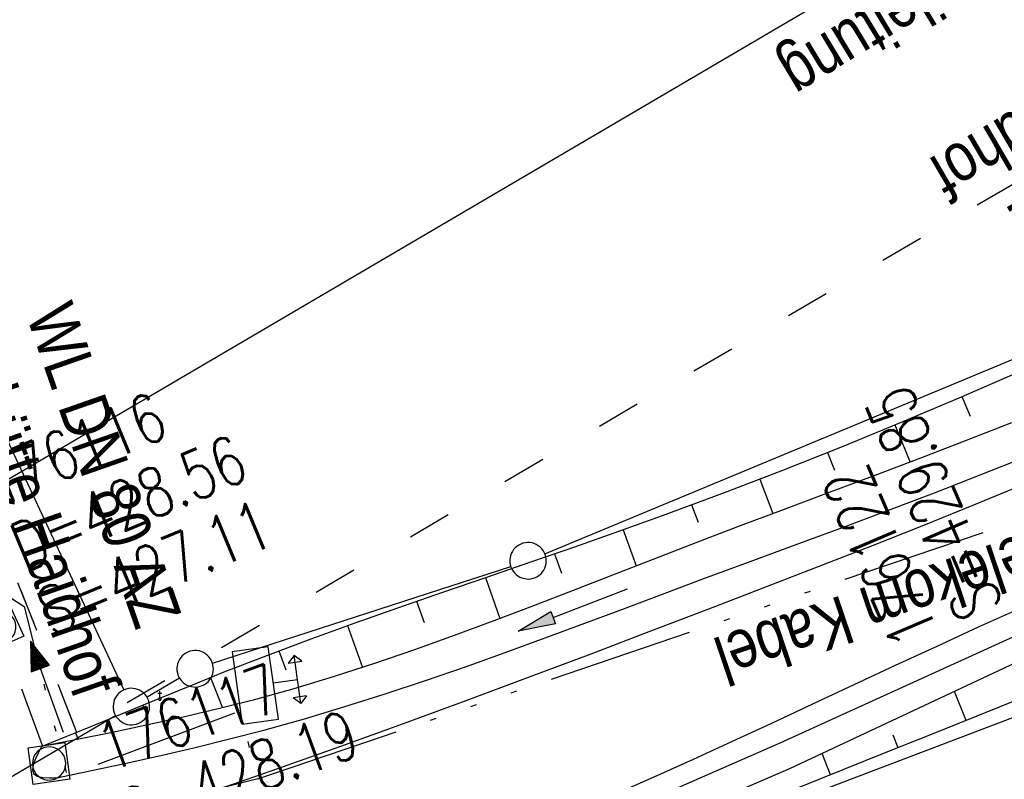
# Model space of a CAD drawing. Extents: x 508886 to 509272, y 449452 to 450225.
# Tile 35 of 46: x 509102 to 509142, y 450062 to 450093. Entities that reach past the tile are written whole.
import ezdxf
from ezdxf.enums import TextEntityAlignment as Align

# ---------------------------------------------------------------- set-up
doc = ezdxf.new("R2010")
doc.units = 0
doc.header["$LTSCALE"] = 10
doc.header["$MEASUREMENT"] = 0
for name, pattern in [('ACAD_ISO03W100', [30, 12, -18]), ('ACAD_ISO14W100', [25.5, 12, -3, 0.5, -3, 0.5, -3, 0.5, -3]), ('AUSGEZOGEN', [0]), ('LT00', [0]), ('STRICHLINIE2', [0.375, 0.25, -0.125])]:
    doc.linetypes.add(name, pattern=pattern)
doc.layers.get('0').update_dxf_attribs({"linetype": 'LT00'})
for name, color, linetype in [('--EK_FBR', 250, 'LT00'), ('--EK_Halt-Pfeil', 4, 'LT00'), ('--EK_Haltung', 7, 'STRICHLINIE2'), ('--EK_Schacht-Text', 5, 'LT00'), ('--EL_Halt-Pfeil', 4, 'LT00'), ('--EL_Haltung', 182, 'STRICHLINIE2'), ('DFK_GZPKT', 250, 'LT00'), ('DFK_KATASTER', 250, 'LT00'), ('DFK_TOPO-SYM', 252, 'LT00'), ('PFEIL', 140, 'AUSGEZOGEN'), ('STROM_FREILTG', 80, 'STROMFREILEITUNG'), ('STROM_TEXT', 80, 'Continuous'), ('TELEKOM', 210, 'ACAD_ISO14W100'), ('TELEKOM_TEXT', 210, 'Continuous'), ('V123_AFBR_BAB', 250, 'LT00'), ('V123_BOESCH', 250, 'LT00'), ('V123_BOSCHUNG', 250, 'LT00'), ('V123_GRABEN', 250, 'LT00'), ('V123_KA_MULD', 182, 'LT00'), ('V123_STROM', 80, 'LT00'), ('WASSERLTG', 130, 'ACAD_ISO03W100'), ('WASSERLTG_TEXT', 130, 'Continuous')]:
    doc.layers.add(name, color=color, linetype=linetype)
doc.styles.add('schachtbeschriftung', font='romans.shx', dxfattribs={"width": 0.75, "height": 2})
doc.styles.add('Strom', font='txt-alt.shx')
doc.styles.add('Versorgungsltg', font='ARIAL.TTF', dxfattribs={"width": 0.8, "height": 2})
doc.linetypes.add('STROMFREILEITUNG', pattern='A,12.7,-5.5,["xx",Strom,S=2.5,R=0,X=-2.6,Y=-0.85],-4.35', length=22.55)

# ---------------------------------------------------------------- blocks, each defined once
blk = doc.blocks.new('SYMB7010')
at = {"color": 0, "linetype": 'ByBlock'}
for points in [[(-0.031408, 0.499213), (-0.093728, 0.49134), (-0.15457, 0.475719), (-0.212975, 0.452595), (-0.268021, 0.422333), (-0.31884, 0.385411), (-0.36463, 0.342411), (-0.40467, 0.29401), (-0.438329, 0.240973), (-0.465074, 0.184136), (-0.484486, 0.124395), (-0.496256, 0.062692), (-0.5002, 0)], [(0.5002, 0), (0.496256, 0.062692), (0.484485, 0.124395), (0.465074, 0.184136), (0.438329, 0.240973), (0.40467, 0.29401), (0.36463, 0.342411), (0.31884, 0.385411), (0.268021, 0.422333), (0.212975, 0.452595), (0.15457, 0.475719), (0.093728, 0.49134), (0.031408, 0.499213), (-0.031408, 0.499213)], [(-0.5002, 0), (-0.496256, -0.062692), (-0.484486, -0.124395), (-0.465075, -0.184136), (-0.438329, -0.240973), (-0.404671, -0.29401), (-0.36463, -0.342411), (-0.31884, -0.385411), (-0.268021, -0.422333), (-0.212975, -0.452595), (-0.154571, -0.475719), (-0.093728, -0.49134), (-0.031408, -0.499213), (0.031408, -0.499213)], [(0.031408, -0.499213), (0.093728, -0.491341), (0.15457, -0.475719), (0.212975, -0.452595), (0.268021, -0.422333), (0.31884, -0.385411), (0.36463, -0.342411), (0.404671, -0.294011), (0.438329, -0.240974), (0.465075, -0.184136), (0.484486, -0.124395), (0.496256, -0.062692), (0.500201, 0)]]:
    blk.add_lwpolyline(points, dxfattribs=at)
blk = doc.blocks.new('SYMB7302')
at = {"color": 0, "linetype": 'ByBlock'}
for p, q in [((-0.82, 2.378), (0.82, 2.378)), ((0, 0.5002), (0, 3.198))]:
    blk.add_line(p, q, dxfattribs=at)
for points in [[(-0.031408, 0.499213), (-0.093728, 0.49134), (-0.15457, 0.475719), (-0.212975, 0.452595), (-0.268021, 0.422333), (-0.31884, 0.385411), (-0.36463, 0.342411), (-0.40467, 0.29401), (-0.438329, 0.240973), (-0.465074, 0.184136), (-0.484486, 0.124395), (-0.496256, 0.062692), (-0.5002, 0)], [(-0.5002, 0), (-0.496256, -0.062692), (-0.484486, -0.124395), (-0.465074, -0.184136), (-0.438329, -0.240973), (-0.404671, -0.29401), (-0.36463, -0.342411), (-0.31884, -0.385411), (-0.268021, -0.422333), (-0.212975, -0.452595), (-0.15457, -0.475719), (-0.093728, -0.49134), (-0.031408, -0.499213), (0.031408, -0.499213), (0.093728, -0.49134), (0.15457, -0.475719), (0.212975, -0.452595), (0.268021, -0.422333), (0.31884, -0.385411), (0.36463, -0.342411), (0.404671, -0.29401), (0.438329, -0.240973), (0.465075, -0.184136), (0.484486, -0.124395), (0.496256, -0.062692), (0.500201, 0)], [(0.5002, 0), (0.496256, 0.062692), (0.484485, 0.124395), (0.465074, 0.184136), (0.438329, 0.240973), (0.40467, 0.29401), (0.36463, 0.34241), (0.31884, 0.385411), (0.268021, 0.422333), (0.212975, 0.452595), (0.15457, 0.475719), (0.093728, 0.49134), (0.031408, 0.499213), (-0.031408, 0.499213)]]:
    blk.add_lwpolyline(points, dxfattribs=at)
blk = doc.blocks.new('Pfreil3')
at = {"layer": 'PFEIL'}
blk.add_hatch(color=256, dxfattribs=at).paths.add_polyline_path([(-1.549, 0.273), (-1.549, -0.273), (0, 0)])
for p, q in [((-1.549, 0), (-4.831, 0)), ((-1.549, -0.273), (-1.549, 0.273)), ((-1.549, 0.273), (0, 0)), ((0, 0), (-1.549, -0.273))]:
    blk.add_line(p, q, dxfattribs=at)
blk = doc.blocks.new('SYMB1210')
at = {"color": 0, "linetype": 'ByBlock'}
blk.add_line((0.018815, -0.179014), (0.055623, -0.17119), dxfattribs=at)
for points in [[(-0.2, -0.2), (-0.2, 0.2), (0.2, 0.2), (0.2, -0.2), (-0.2, -0.2)], [(0.018815, 0.179014), (-0.018815, 0.179014), (-0.055623, 0.17119), (-0.09, 0.155885), (-0.120444, 0.133766), (-0.145623, 0.105801), (-0.164438, 0.073213), (-0.176067, 0.037424), (-0.18, 0)], [(0.18, 0), (0.176067, 0.037424), (0.164438, 0.073213), (0.145623, 0.105801), (0.120444, 0.133766), (0.09, 0.155885), (0.055623, 0.17119), (0.018815, 0.179014)], [(-0.18, 0), (-0.176067, -0.037424), (-0.164438, -0.073213), (-0.145623, -0.105801), (-0.120444, -0.133766), (-0.09, -0.155885), (-0.055623, -0.17119), (-0.018815, -0.179014), (0.018815, -0.179014)], [(0.055623, -0.17119), (0.09, -0.155885), (0.120444, -0.133766), (0.145623, -0.105801), (0.164438, -0.073213), (0.176067, -0.037424), (0.18, 0)]]:
    blk.add_lwpolyline(points, dxfattribs=at)
blk = doc.blocks.new('SYMB0702')
at = {"color": 0, "linetype": 'ByBlock'}
for p, q in [((0.071716, 0.203284), (0.071716, 0.146716)), ((0.1, 0.175), (-0.1, 0.175)), ((0, 0.075), (0, 0.175))]:
    blk.add_line(p, q, dxfattribs=at)
for points in [[(-0.071716, 0.203284), (-0.1, 0.175), (-0.071716, 0.146716), (-0.071716, 0.203284)], [(0.071716, 0.203284), (0.1, 0.175), (0.071716, 0.146716)], [(0.15, 0.075), (-0.15, 0.075), (-0.15, -0.075), (0.15, -0.075), (0.15, 0.075)]]:
    blk.add_lwpolyline(points, dxfattribs=at)
blk = doc.blocks.new('SYMB0070')
at = {"color": 0, "linetype": 'ByBlock'}
for p, q in [((-0.5, 0), (0.2, 0)), ((0.5, 0), (0.2, 0.1)), ((0.2, 0.1), (0.2, 0)), ((0.468, 0), (0.21, 0.086)), ((0.21, 0.086), (0.21, -0.086)), ((0.21, -0.086), (0.468, 0)), ((0.22, -0.072), (0.437, 0)), ((0.23, -0.058), (0.405, 0)), ((0.24, -0.045), (0.374, 0)), ((0.342, 0), (0.25, 0.031)), ((0.25, 0.031), (0.25, -0.031)), ((0.25, -0.031), (0.342, 0)), ((0.26, -0.017), (0.31, 0)), ((0.27, -0.003), (0.279, 0))]:
    blk.add_line(p, q, dxfattribs=at)
for points in [[(0.2, 0), (0.2, -0.1), (0.5, 0)], [(0.437, 0), (0.22, 0.072), (0.22, -0.072)], [(0.405, 0), (0.23, 0.058), (0.23, -0.058)], [(0.374, 0), (0.24, 0.045), (0.24, -0.045)], [(0.31, 0), (0.26, 0.017), (0.26, -0.017)], [(0.279, 0), (0.27, 0.003), (0.27, -0.003)]]:
    blk.add_lwpolyline(points, dxfattribs=at)

msp = doc.modelspace()

# ---------------------------------------------------------------- linework, layer by layer
at = {"layer": '--EK_FBR'}
for points in [[(509143.294, 450074.319), (509141.188, 450073.45), (509139.075, 450072.598), (509136.956, 450071.759), (509134.834, 450070.93), (509132.708, 450070.109), (509130.58, 450069.292), (509128.018, 450068.312), (509125.455, 450067.336), (509122.89, 450066.367), (509120.32, 450065.409), (509117.747, 450064.463), (509115.168, 450063.533), (509112.582, 450062.621), (509110.685, 450061.966), (509108.786, 450061.319), (509106.884, 450060.678), (509104.981, 450060.04)], [(509143.106, 450069.211), (509141.392, 450068.438), (509139.681, 450067.653), (509137.976, 450066.861), (509136.275, 450066.065), (509134.579, 450065.27), (509132.887, 450064.481), (509131.277, 450063.736), (509129.668, 450063.002), (509128.057, 450062.28), (509126.439, 450061.57)]]:
    msp.add_lwpolyline(points, dxfattribs=at)
at = {"layer": '--EK_Haltung'}
msp.add_line((509102.928, 450063.541), (509101.394, 450067.748), dxfattribs=at)
at = {"layer": '--EL_Haltung'}
msp.add_line((509102.928, 450063.541), (509101.394, 450067.748), dxfattribs=at)
at = {"layer": 'DFK_KATASTER'}
for p, q in [((509083.208, 450115.229), (509106.253, 450065.859)), ((509123.573, 450071.457), (509145.368, 450080.521)), ((509109.904, 450066.96), (509122.167, 450070.937)), ((509114.002, 450053.776), (509150.619, 450067.703)), ((509108.545, 450066.347), (509107.216, 450065.561)), ((509105.923, 450064.801), (509098.588, 450060.507))]:
    msp.add_line(p, q, dxfattribs=at)
at = {"layer": 'STROM_FREILTG', "ltscale": 0.05, "flags": 128}
msp.add_lwpolyline([(508916.31, 449965.097), (508945.337, 449982.91), (509154.742, 450105.781), (509184.225, 450121.692)], dxfattribs=at)
at = {"layer": 'TELEKOM', "ltscale": 0.05, "flags": 128}
for points in [[(509111.769, 450062.208), (509143.776, 450073.079), (509145.295, 450075.228), (509158.98, 450081.697), (509168.721, 450086.88), (509186.072, 450100.063), (509187.125, 450100.932)], [(509013.731, 450045.664), (509097.473, 450072.321), (509102.155, 450069.287), (509103.925, 450062.334), (509111.009, 450064.989), (509111.769, 450062.208)], [(509111.769, 450062.208), (509108.612, 450061.414), (509111.902, 450055.346), (509111.395, 450054.335), (509111.269, 450052.312), (509112.534, 450050.795), (509126.209, 450046.62), (509160.918, 450025.87), (509189.658, 449997.502), (509202.691, 449989.477)]]:
    msp.add_lwpolyline(points, dxfattribs=at)
at = {"layer": 'V123_AFBR_BAB'}
for points in [[(509143.294, 450074.319), (509141.188, 450073.45), (509139.075, 450072.598), (509136.956, 450071.759), (509134.834, 450070.93), (509132.708, 450070.109), (509130.58, 450069.292), (509128.018, 450068.312), (509125.455, 450067.336), (509122.89, 450066.367), (509120.32, 450065.409), (509117.747, 450064.463), (509115.168, 450063.533), (509112.582, 450062.621), (509110.685, 450061.966), (509108.786, 450061.319), (509106.884, 450060.678), (509104.981, 450060.04)], [(509143.106, 450069.211), (509141.392, 450068.438), (509139.681, 450067.653), (509137.976, 450066.861), (509136.275, 450066.065), (509134.579, 450065.27), (509132.887, 450064.481), (509131.277, 450063.736), (509129.668, 450063.002), (509128.057, 450062.28), (509126.439, 450061.57)]]:
    msp.add_lwpolyline(points, dxfattribs=at)
at = {"layer": 'V123_BOESCH'}
for points in [[(509102.88, 450063.532), (509104.977, 450064.389), (509107.072, 450065.248), (509108.177, 450065.703), (509109.283, 450066.155), (509110.391, 450066.6), (509112.174, 450067.293), (509113.966, 450067.963), (509115.765, 450068.614), (509117.569, 450069.251), (509119.378, 450069.878), (509121.188, 450070.501), (509122.998, 450071.122), (509124.807, 450071.747), (509126.612, 450072.38), (509128.413, 450073.026), (509130.891, 450073.945), (509133.358, 450074.895), (509135.814, 450075.873), (509138.26, 450076.878), (509140.697, 450077.908), (509143.126, 450078.961)], [(509143.165, 450065.523), (509141.331, 450064.782), (509139.495, 450064.046), (509137.658, 450063.312), (509135.821, 450062.576), (509133.987, 450061.836), (509131.336, 450060.75), (509128.692, 450059.65), (509126.053, 450058.537), (509123.418, 450057.414), (509120.786, 450056.284), (509118.157, 450055.149), (509115.528, 450054.011)]]:
    msp.add_lwpolyline(points, dxfattribs=at)
at = {"layer": 'V123_BOSCHUNG'}
for p, q in [((509140.713, 450077.915), (509141.052, 450077.111)), ((509137.953, 450076.751), (509138.585, 450075.228)), ((509135.185, 450075.62), (509135.476, 450074.893)), ((509132.403, 450074.523), (509132.949, 450073.111)), ((509129.606, 450073.465), (509129.871, 450072.755)), ((509126.795, 450072.445), (509127.328, 450070.961)), ((509123.968, 450071.457), (509124.248, 450070.663)), ((509121.136, 450070.483), (509121.719, 450068.794)), ((509118.294, 450069.504), (509118.601, 450068.632)), ((509115.46, 450068.505), (509116.076, 450066.789)), ((509112.629, 450067.465), (509112.926, 450066.685)), ((509109.829, 450066.375), (509110.321, 450065.126)), ((509140.887, 450064.604), (509140.41, 450065.794)), ((509107.045, 450065.237), (509107.206, 450064.842)), ((509104.269, 450064.099), (509104.379, 450063.83)), ((509138.098, 450063.488), (509137.895, 450064.004)), ((509135.316, 450062.373), (509134.967, 450063.243))]:
    msp.add_line(p, q, dxfattribs=at)
at = {"layer": 'V123_GRABEN'}
for points in [[(509142.763, 450076.846), (509140.893, 450076.112), (509139.017, 450075.392), (509137.137, 450074.681), (509135.255, 450073.974), (509133.371, 450073.269), (509131.487, 450072.56), (509129.605, 450071.843), (509127.979, 450071.214), (509126.355, 450070.582), (509124.731, 450069.949), (509123.105, 450069.321), (509121.476, 450068.702), (509119.844, 450068.098), (509118.206, 450067.512), (509116.562, 450066.949), (509114.909, 450066.415), (509113.247, 450065.912), (509111.575, 450065.447), (509110.139, 450065.081), (509108.696, 450064.741), (509107.247, 450064.421), (509105.794, 450064.116), (509104.338, 450063.822), (509102.88, 450063.532)], [(509103.508, 450062.242), (509104.932, 450062.547), (509106.354, 450062.856), (509107.775, 450063.173), (509109.191, 450063.502), (509110.604, 450063.847), (509112.01, 450064.212), (509113.684, 450064.679), (509115.349, 450065.176), (509117.006, 450065.701), (509118.656, 450066.249), (509120.301, 450066.816), (509121.941, 450067.4), (509123.578, 450067.997), (509125.212, 450068.602), (509126.845, 450069.213), (509128.477, 450069.825), (509130.11, 450070.436), (509132.008, 450071.139), (509133.906, 450071.84), (509135.803, 450072.541), (509137.697, 450073.248), (509139.586, 450073.965), (509141.469, 450074.697), (509143.343, 450075.447)], [(509143.589, 450068.387), (509133.23, 450063.675), (509115.185, 450055.775)], [(509143.999, 450067.476), (509133.654, 450062.628), (509115.283, 450054.693)], [(509102.88, 450063.532), (509102.737, 450063.263), (509102.614, 450063.006), (509102.528, 450062.773), (509102.5, 450062.574), (509102.549, 450062.422), (509102.696, 450062.32), (509102.922, 450062.267), (509103.202, 450062.247), (509103.508, 450062.242)]]:
    msp.add_lwpolyline(points, dxfattribs=at)
at = {"layer": 'WASSERLTG', "ltscale": 0.015, "flags": 128}
for points in [[(509185.621, 450111.699), (509104.333, 450064.117), (509100.954, 450072.677), (509028.258, 450046.257), (509032.036, 450038.701), (508915.614, 449970.082)], [(509104.333, 450064.117), (509100.368, 450074.181), (509013.123, 450046.78), (509017.867, 450030.35)]]:
    msp.add_lwpolyline(points, dxfattribs=at)

# ---------------------------------------------------------------- block references
at = {"layer": '--EK_Halt-Pfeil', "xscale": 3.999999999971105, "yscale": 4, "zscale": 4, "rotation": 110.029649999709}
msp.add_blockref('SYMB0070', (509103.1, 450065.987), dxfattribs=at)
at = {"layer": '--EL_Halt-Pfeil', "xscale": 3.999999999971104, "yscale": 4, "zscale": 4, "rotation": 110.029649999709}
msp.add_blockref('SYMB0070', (509103.1, 450065.987), dxfattribs=at)
at = {"layer": 'DFK_GZPKT', "xscale": 1.500000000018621, "yscale": 1.5, "zscale": 1.5, "rotation": 264.7377099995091}
for p in [(509122.88, 450071.169), (509109.191, 450066.73), (509106.57, 450065.179)]:
    msp.add_blockref('SYMB7010', p, dxfattribs=at)
at = {"layer": 'DFK_TOPO-SYM', "xscale": 0.09999999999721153, "yscale": 0.09999999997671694, "zscale": 0.1, "rotation": 0.001159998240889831}
msp.add_blockref('SYMB7302', (509107.741, 450065.489), dxfattribs=at)
at = {"layer": 'PFEIL', "rotation": 201.0944917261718}
msp.add_blockref('Pfreil3', (509122.466, 450068.275), dxfattribs=at)
at = {"layer": 'V123_KA_MULD', "zscale": 3.8}
for p, xscale, yscale, rotation in [((509101.137, 450068.454), 3.800000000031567, 3.79999999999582, 114.1781388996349), ((509103.185, 450062.837), 3.8, 3.8, 277.95061)]:
    msp.add_blockref('SYMB1210', p, dxfattribs=dict(at, xscale=xscale, yscale=yscale, rotation=rotation))
at = {"layer": 'V123_STROM', "xscale": 10, "yscale": 10, "zscale": 10, "rotation": 277.95061}
msp.add_blockref('SYMB0702', (509111.663, 450066.048), dxfattribs=at)

# ---------------------------------------------------------------- texts
at = {"layer": '--EK_Schacht-Text', "style": 'schachtbeschriftung', "width": 0.75}
for s, rotation, p in [('176116', 22.5477, (509101.074, 450073.348)), ('S=429.85', -246.9047, (509142.44, 450069.319)), ('D=428.56', 22.5477, (509102.179, 450070.688)), ('176122', -246.9047, (509139.791, 450068.189)), ('S=427.11', 22.5477, (509103.283, 450068.028)), ('176117', 20.0297, (509105.637, 450062.468)), ('D=428.19', 20.0297, (509106.624, 450059.763))]:
    msp.add_text(s, height=2, rotation=rotation, dxfattribs=at).set_placement(p)
at = {"layer": 'STROM_TEXT', "insert": (509142.207, 450096.403), "char_height": 2, "attachment_point": 5, "rotation": 211.1993, "line_spacing_factor": 1.1, "style": 'Versorgungsltg'}
msp.add_mtext('E.ON MS Freileitung', dxfattribs=at)
at = {"layer": 'TELEKOM_TEXT', "style": 'Versorgungsltg', "width": 0.8}
msp.add_text('Telekom Kabel', height=2, rotation=198.7329, dxfattribs=at).set_placement((509137.441, 450070.334), align=Align.CENTER)
at = {"layer": 'WASSERLTG_TEXT', "char_height": 2, "style": 'Versorgungsltg'}
for insert, attachment_point, rotation in [((509148.11, 450089.742), 5, 210.3429), ((509101.325, 450073.661), 8, 289.2483)]:
    msp.add_mtext('WL DN 80 AZ\\PMaxhütte Haidhof', dxfattribs=dict(at, insert=insert, attachment_point=attachment_point, rotation=rotation))

doc.saveas('drawing.dxf')
